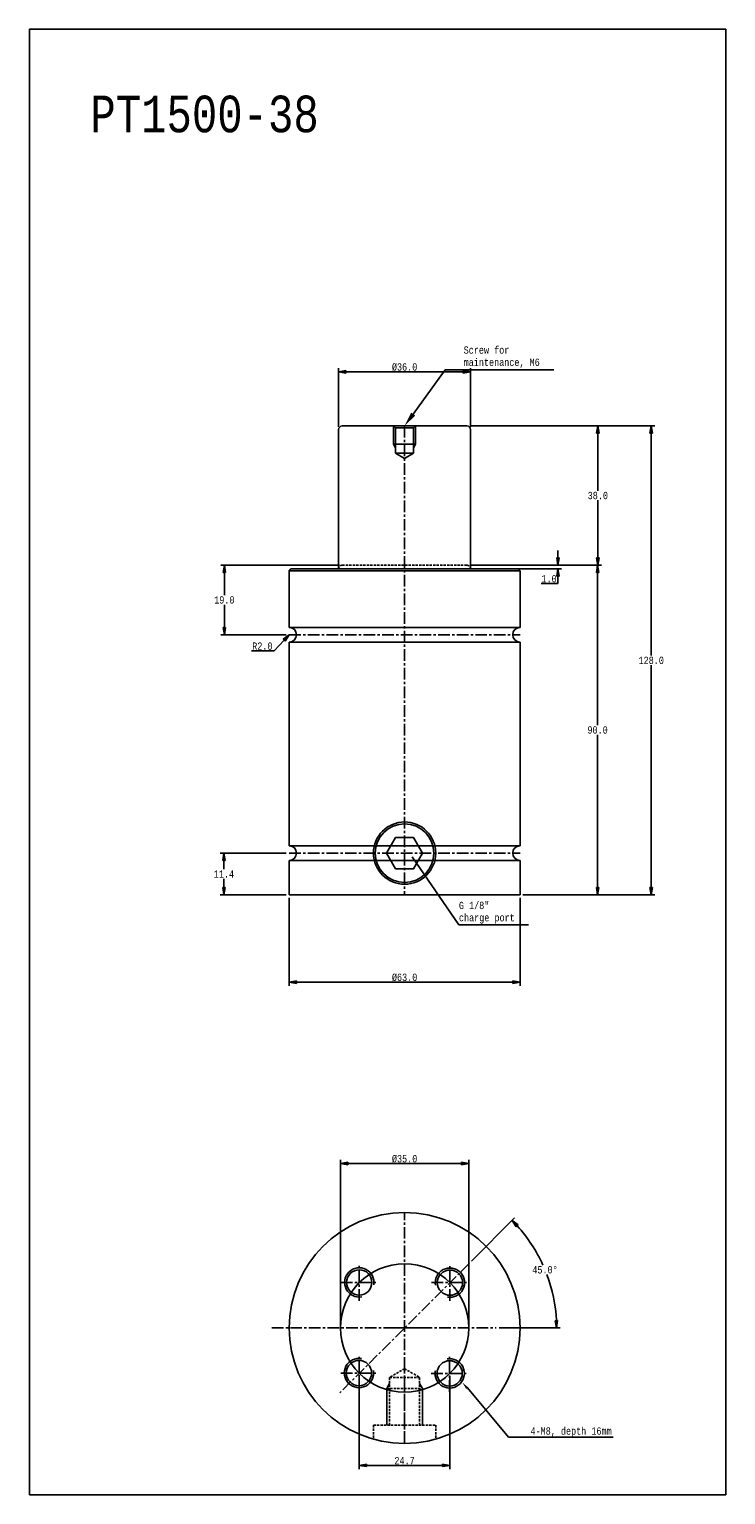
# Model space of a CAD drawing. Header units: millimetres. Extents: x 9090 to 9280, y 5933 to 6333.
import ezdxf
from ezdxf.enums import TextEntityAlignment as Align

# ---------------------------------------------------------------- set-up
doc = ezdxf.new("R2010")
doc.units = ezdxf.units.MM
doc.header["$LTSCALE"] = 0.1
doc.linetypes.add('CENTER', pattern=[50.8, 31.75, -6.35, 6.35, -6.35])
doc.linetypes.add('HIDDEN', pattern=[9.525, 6.35, -3.175])
doc.layers.get('0').update_dxf_attribs({"color": 3})
for name, color, linetype in [('center', 1, 'CENTER'), ('dim', 2, 'Continuous'), ('H', 2, 'HIDDEN'), ('hidden', 2, 'HIDDEN'), ('RD', 1, 'Continuous'), ('text', 4, 'Continuous')]:
    doc.layers.add(name, color=color, linetype=linetype)
doc.styles.add('ciwhs', font='monotxt.shx', dxfattribs={"width": 0.8, "bigfont": 'ciwhs.shx'})
doc.dimstyles.new('STANDARD1.0', dxfattribs={"dimtxt": 2, "dimasz": 2, "dimexe": 1, "dimexo": 0.8, "dimgap": 0.3, "dimtad": 1, "dimtih": 1, "dimtoh": 1, "dimdec": 1, "dimzin": 0, "dimdsep": 46, "dimtxsty": 'ciwhs', "dimblk1": 'CLOSED', "dimblk2": 'CLOSED', "dimsah": 1, "dimcen": 0, "dimclrd": 4, "dimclre": 4, "dimclrt": 10, "dimadec": 1, "dimazin": 0, "dimtfac": 1, "dimtdec": 1, "dimtofl": 0, "dimtmove": 0, "dimatfit": 0, "dimldrblk": 'CLOSED', "dimfxl": 0, "dimtolj": 1, "dimtzin": 0, "dimarcsym": 0})

# ---------------------------------------------------------------- blocks, each defined once
blk = doc.blocks.new('_CLOSED')
at = {"color": 0, "linetype": 'ByBlock'}
for p, q in [((-1, 0.17), (0, 0)), ((-1, 0.17), (-1, -0.17)), ((0, 0), (-1, -0.17)), ((0, 0), (-1, 0))]:
    blk.add_line(p, q, dxfattribs=at)
blk = doc.blocks.new('*D7')
at = {"color": 4, "lineweight": -2}
for p, q in [((9174.73, 6224.99), (9174.73, 6240.97)), ((9210.73, 6224.99), (9210.73, 6240.97)), ((9176.73, 6239.97), (9208.73, 6239.97))]:
    blk.add_line(p, q, dxfattribs=at)
at = {"layer": 'DefPoints', "color": 0}
for p in [(9210.73, 6239.97), (9174.73, 6224.19), (9210.73, 6224.19)]:
    blk.add_point(p, dxfattribs=at)
at = {"color": 4, "lineweight": -2, "xscale": 2, "yscale": 2, "zscale": 2, "rotation": 180}
blk.add_blockref('_CLOSED', (9174.73, 6239.97), dxfattribs=at)
at = {"color": 4, "lineweight": -2, "xscale": 2, "yscale": 2, "zscale": 2}
blk.add_blockref('_CLOSED', (9210.73, 6239.97), dxfattribs=at)
at = {"color": 10, "insert": (9192.73, 6241.27), "char_height": 2, "attachment_point": 5, "style": 'ciwhs'}
blk.add_mtext('\\A1;%%C36.0', dxfattribs=at)
blk = doc.blocks.new('*D8')
at = {"color": 4, "lineweight": -2}
for p, q in [((9210.53, 6225.19), (9246.45, 6225.19)), ((9245.45, 6223.19), (9245.45, 6207.49)), ((9245.45, 6189.19), (9245.45, 6204.89)), ((9210.53, 6187.19), (9246.45, 6187.19))]:
    blk.add_line(p, q, dxfattribs=at)
at = {"layer": 'DefPoints', "color": 0}
for p in [(9209.73, 6225.19), (9209.73, 6187.19), (9245.45, 6187.19)]:
    blk.add_point(p, dxfattribs=at)
at = {"color": 4, "lineweight": -2, "xscale": 2, "yscale": 2, "zscale": 2}
for p, rotation in [((9245.45, 6225.19), 90), ((9245.45, 6187.19), 270)]:
    blk.add_blockref('_CLOSED', p, dxfattribs=dict(at, rotation=rotation))
at = {"color": 10, "insert": (9245.45, 6206.19), "char_height": 2, "attachment_point": 5, "style": 'ciwhs'}
blk.add_mtext('\\A1;38.0', dxfattribs=at)
blk = doc.blocks.new('*D9')
at = {"color": 4, "lineweight": -2}
for p, q in [((9234.57, 6189.19), (9234.57, 6191.19)), ((9210.53, 6187.19), (9235.57, 6187.19)), ((9211.53, 6186.19), (9235.57, 6186.19)), ((9234.57, 6184.19), (9234.57, 6182.19)), ((9234.57, 6182.19), (9230.01, 6182.19))]:
    blk.add_line(p, q, dxfattribs=at)
at = {"layer": 'DefPoints', "color": 0}
for p in [(9209.73, 6187.19), (9210.73, 6186.19), (9234.57, 6186.19)]:
    blk.add_point(p, dxfattribs=at)
at = {"color": 4, "lineweight": -2, "xscale": 2, "yscale": 2, "zscale": 2}
for p, rotation in [((9234.57, 6187.19), 270), ((9234.57, 6186.19), 90)]:
    blk.add_blockref('_CLOSED', p, dxfattribs=dict(at, rotation=rotation))
at = {"color": 10, "insert": (9232.14, 6183.49), "char_height": 2, "attachment_point": 5, "style": 'ciwhs'}
blk.add_mtext('\\A1;1.0', dxfattribs=at)
blk = doc.blocks.new('*D10')
at = {"color": 4, "lineweight": -2}
for p, q in [((9160.43, 6108.59), (9142.44, 6108.59)), ((9143.44, 6106.59), (9143.44, 6104.19)), ((9143.44, 6099.19), (9143.44, 6101.59)), ((9160.43, 6097.19), (9142.44, 6097.19))]:
    blk.add_line(p, q, dxfattribs=at)
at = {"layer": 'DefPoints', "color": 0}
for p in [(9143.44, 6108.59), (9161.23, 6108.59), (9161.23, 6097.19)]:
    blk.add_point(p, dxfattribs=at)
at = {"color": 4, "lineweight": -2, "xscale": 2, "yscale": 2, "zscale": 2}
for p, rotation in [((9143.44, 6108.59), 90), ((9143.44, 6097.19), 270)]:
    blk.add_blockref('_CLOSED', p, dxfattribs=dict(at, rotation=rotation))
at = {"color": 10, "insert": (9143.44, 6102.89), "char_height": 2, "attachment_point": 5, "style": 'ciwhs'}
blk.add_mtext('\\A1;11.4', dxfattribs=at)
blk = doc.blocks.new('*D11')
at = {"color": 4, "lineweight": -2}
for p, q in [((9174.93, 6187.19), (9142.55, 6187.19)), ((9143.55, 6185.19), (9143.55, 6178.99)), ((9143.55, 6170.19), (9143.55, 6176.39)), ((9160.43, 6168.19), (9142.55, 6168.19))]:
    blk.add_line(p, q, dxfattribs=at)
at = {"layer": 'DefPoints', "color": 0}
for p in [(9175.73, 6187.19), (9143.55, 6168.19), (9161.23, 6168.19)]:
    blk.add_point(p, dxfattribs=at)
at = {"color": 4, "lineweight": -2, "xscale": 2, "yscale": 2, "zscale": 2}
for p, rotation in [((9143.55, 6187.19), 90), ((9143.55, 6168.19), 270)]:
    blk.add_blockref('_CLOSED', p, dxfattribs=dict(at, rotation=rotation))
at = {"color": 10, "insert": (9143.55, 6177.69), "char_height": 2, "attachment_point": 5, "style": 'ciwhs'}
blk.add_mtext('\\A1;19.0', dxfattribs=at)
blk = doc.blocks.new('*D12')
at = {"color": 4, "lineweight": -2}
for p, q in [((9161.23, 6096.39), (9161.23, 6072.37)), ((9224.23, 6096.39), (9224.23, 6072.37)), ((9163.23, 6073.37), (9222.23, 6073.37))]:
    blk.add_line(p, q, dxfattribs=at)
at = {"layer": 'DefPoints', "color": 0}
for p in [(9161.23, 6097.19), (9224.23, 6097.19), (9224.23, 6073.37)]:
    blk.add_point(p, dxfattribs=at)
at = {"color": 4, "lineweight": -2, "xscale": 2, "yscale": 2, "zscale": 2, "rotation": 180}
blk.add_blockref('_CLOSED', (9161.23, 6073.37), dxfattribs=at)
at = {"color": 4, "lineweight": -2, "xscale": 2, "yscale": 2, "zscale": 2}
blk.add_blockref('_CLOSED', (9224.23, 6073.37), dxfattribs=at)
at = {"color": 10, "insert": (9192.73, 6074.67), "char_height": 2, "attachment_point": 5, "style": 'ciwhs'}
blk.add_mtext('\\A1;%%C63.0', dxfattribs=at)
blk = doc.blocks.new('*D13')
at = {"color": 4, "lineweight": -2}
for p, q in [((9210.53, 6187.19), (9246.39, 6187.19)), ((9245.39, 6185.19), (9245.39, 6143.49)), ((9245.39, 6099.19), (9245.39, 6140.89)), ((9225.03, 6097.19), (9246.39, 6097.19))]:
    blk.add_line(p, q, dxfattribs=at)
at = {"layer": 'DefPoints', "color": 0}
for p in [(9209.73, 6187.19), (9224.23, 6097.19), (9245.39, 6097.19)]:
    blk.add_point(p, dxfattribs=at)
at = {"color": 4, "lineweight": -2, "xscale": 2, "yscale": 2, "zscale": 2}
for p, rotation in [((9245.39, 6187.19), 90), ((9245.39, 6097.19), 270)]:
    blk.add_blockref('_CLOSED', p, dxfattribs=dict(at, rotation=rotation))
at = {"color": 10, "insert": (9245.39, 6142.19), "char_height": 2, "attachment_point": 5, "style": 'ciwhs'}
blk.add_mtext('\\A1;90.0', dxfattribs=at)
blk = doc.blocks.new('*D14')
at = {"color": 4, "lineweight": -2}
for p, q in [((9210.53, 6225.19), (9261.02, 6225.19)), ((9260.02, 6223.19), (9260.02, 6162.49)), ((9260.02, 6099.19), (9260.02, 6159.89)), ((9225.03, 6097.19), (9261.02, 6097.19))]:
    blk.add_line(p, q, dxfattribs=at)
at = {"layer": 'DefPoints', "color": 0}
for p in [(9209.73, 6225.19), (9224.23, 6097.19), (9260.02, 6097.19)]:
    blk.add_point(p, dxfattribs=at)
at = {"color": 4, "lineweight": -2, "xscale": 2, "yscale": 2, "zscale": 2}
for p, rotation in [((9260.02, 6225.19), 90), ((9260.02, 6097.19), 270)]:
    blk.add_blockref('_CLOSED', p, dxfattribs=dict(at, rotation=rotation))
at = {"color": 10, "insert": (9260.02, 6161.19), "char_height": 2, "attachment_point": 5, "style": 'ciwhs'}
blk.add_mtext('\\A1;128.0', dxfattribs=at)
blk = doc.blocks.new('*D4')
at = {"color": 4, "lineweight": -2}
for p, q in [((9175.23, 5979.77), (9175.23, 6024.85)), ((9210.23, 5979.77), (9210.23, 6024.85)), ((9177.23, 6023.85), (9208.23, 6023.85))]:
    blk.add_line(p, q, dxfattribs=at)
at = {"layer": 'DefPoints', "color": 0}
for p in [(9210.23, 6023.85), (9175.23, 5978.97), (9210.23, 5978.97)]:
    blk.add_point(p, dxfattribs=at)
at = {"color": 4, "lineweight": -2, "xscale": 2, "yscale": 2, "zscale": 2, "rotation": 180}
blk.add_blockref('_CLOSED', (9175.23, 6023.85), dxfattribs=at)
at = {"color": 4, "lineweight": -2, "xscale": 2, "yscale": 2, "zscale": 2}
blk.add_blockref('_CLOSED', (9210.23, 6023.85), dxfattribs=at)
at = {"color": 10, "insert": (9192.73, 6025.15), "char_height": 2, "attachment_point": 5, "style": 'ciwhs'}
blk.add_mtext('\\A1;%%C35.0', dxfattribs=at)
blk = doc.blocks.new('ar2')
blk.add_solid([(1, 0.17), (1, -0.17), (0, 0)])
blk = doc.blocks.new('*U2')
blk.add_circle((0, 0), 3.45)
at = {"layer": 'dim'}
blk.add_arc((0, 0), 4, 260, 190, dxfattribs=at)
blk = doc.blocks.new('*U3')
at = {"color": 0, "linetype": 'ByBlock', "lineweight": -2}
for p, rotation in [((17911.24, 6008.39), 89.97260984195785), ((17911.16, 5983.65), 179.9452196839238), ((17935.91, 5983.56), 269.9178295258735)]:
    blk.add_blockref('*U2', p, dxfattribs=dict(at, rotation=rotation))
blk.add_blockref('*U2', (17935.99, 6008.32), dxfattribs=at)
blk = doc.blocks.new('*D5')
at = {"color": 4, "lineweight": -2}
for p, q in [((9210.97, 5997.21), (9222.76, 6009)), ((9218.53, 5978.97), (9235.2, 5978.97))]:
    blk.add_line(p, q, dxfattribs=at)
for start, end in [(24.4583, 42.2366), (2.7634, 20.5691)]:
    blk.add_arc((9192.73, 5978.97), 41.47, start, end, dxfattribs=at)
at = {"layer": 'DefPoints', "color": 0}
for p in [(9210.41, 5996.65), (9232.79, 5989.7), (9167.73, 5978.97), (9217.73, 5978.97), (9175.05, 5961.29)]:
    blk.add_point(p, dxfattribs=at)
at = {"color": 4, "lineweight": -2, "xscale": 2, "yscale": 2, "zscale": 2}
for p, rotation in [((9222.05, 6008.3), 133.6182883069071), ((9234.2, 5978.97), 271.3817116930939)]:
    blk.add_blockref('_CLOSED', p, dxfattribs=dict(at, rotation=rotation))
at = {"color": 10, "insert": (9231.04, 5994.84), "char_height": 2, "attachment_point": 5, "style": 'ciwhs'}
blk.add_mtext('\\A1;45.0°', dxfattribs=at)
blk = doc.blocks.new('*D6')
at = {"color": 4, "lineweight": -2}
for p, q in [((9180.36, 5965.8), (9180.36, 5940.46)), ((9205.09, 5965.78), (9205.09, 5940.46)), ((9182.36, 5941.46), (9203.09, 5941.46))]:
    blk.add_line(p, q, dxfattribs=at)
at = {"layer": 'DefPoints', "color": 0}
for p in [(9180.36, 5966.6), (9205.09, 5966.58), (9205.09, 5941.46)]:
    blk.add_point(p, dxfattribs=at)
at = {"color": 4, "lineweight": -2, "xscale": 2, "yscale": 2, "zscale": 2, "rotation": 180}
blk.add_blockref('_CLOSED', (9180.36, 5941.46), dxfattribs=at)
at = {"color": 4, "lineweight": -2, "xscale": 2, "yscale": 2, "zscale": 2}
blk.add_blockref('_CLOSED', (9205.09, 5941.46), dxfattribs=at)
at = {"color": 10, "insert": (9192.72, 5942.76), "char_height": 2, "attachment_point": 5, "style": 'ciwhs'}
blk.add_mtext('\\A1;24.7', dxfattribs=at)

msp = doc.modelspace()

# ---------------------------------------------------------------- linework, layer by layer
for p, q in [((9174.73, 6224.19), (9174.73, 6186.19)), ((9175.73, 6225.19), (9209.73, 6225.19)), ((9189.73, 6225.19), (9190.27, 6224.64)), ((9190.27, 6224.64), (9195.19, 6224.64)), ((9190.27, 6224.64), (9190.27, 6217.73)), ((9195.19, 6224.64), (9195.73, 6225.19)), ((9195.19, 6224.64), (9195.19, 6217.73)), ((9210.73, 6224.19), (9210.73, 6186.19)), ((9189.73, 6220.19), (9195.73, 6220.19)), ((9190.27, 6217.73), (9195.19, 6217.73)), ((9190.27, 6217.73), (9192.73, 6216.31)), ((9195.19, 6217.73), (9192.73, 6216.31)), ((9161.73, 6186.19), (9161.23, 6185.69)), ((9161.23, 6185.69), (9161.23, 6170.19)), ((9161.23, 6185.69), (9224.23, 6185.69)), ((9161.73, 6186.19), (9223.73, 6186.19)), ((9174.73, 6186.19), (9174.73, 6186.19)), ((9210.73, 6186.19), (9210.73, 6186.19)), ((9223.73, 6186.19), (9224.23, 6185.69)), ((9224.23, 6185.69), (9224.23, 6170.19)), ((9161.23, 6170.19), (9224.23, 6170.19)), ((9161.23, 6166.19), (9161.23, 6110.59)), ((9161.23, 6166.19), (9224.23, 6166.19)), ((9224.23, 6166.19), (9224.23, 6110.59)), ((9161.23, 6110.59), (9224.23, 6110.59)), ((9161.23, 6106.59), (9161.23, 6097.19)), ((9161.23, 6106.59), (9224.23, 6106.59)), ((9224.23, 6106.59), (9224.23, 6097.19)), ((9161.23, 6097.19), (9224.23, 6097.19))]:
    msp.add_line(p, q)
at = {"color": 4}
for p, q in [((9159.87, 6166.72), (9157.15, 6163.78)), ((9157.15, 6163.78), (9150.99, 6163.78))]:
    msp.add_line(p, q, dxfattribs=at)
for points in [[(9090.34, 5933.46), (9280.34, 5933.46), (9280.34, 6333.46), (9090.34, 6333.46)], [(9190.28, 6112.83), (9187.83, 6108.59), (9190.28, 6104.34), (9195.18, 6104.34), (9197.63, 6108.59), (9195.18, 6112.83)]]:
    msp.add_lwpolyline(points, close=True)
for centre, radius in [((9192.73, 6108.59), 8.5), ((9192.73, 6108.59), 8), ((9192.73, 5978.97), 31.5), ((9192.73, 5978.97), 17.5)]:
    msp.add_circle(centre, radius)
for centre, radius, start, end in [((9175.73, 6224.19), 1, 90, 180), ((9209.73, 6224.19), 1, 0, 90), ((9161.23, 6168.19), 2, 270, 90), ((9224.23, 6168.19), 2, 90, 270), ((9161.23, 6108.59), 2, 270, 90), ((9224.23, 6108.59), 2, 90, 270)]:
    msp.add_arc(centre, radius, start, end)
at = {"layer": 'center'}
for p, q in [((9192.73, 6225.19), (9192.73, 6097.19)), ((9192.73, 6220.19), (9195.73, 6220.19)), ((9161.23, 6168.19), (9224.23, 6168.19)), ((9161.23, 6108.59), (9224.23, 6108.59)), ((9192.73, 5947.47), (9192.73, 6010.47)), ((9210.41, 5996.65), (9175.05, 5961.29)), ((9180.36, 5986.41), (9180.36, 5996.41)), ((9205.1, 5986.35), (9205.1, 5996.35)), ((9175.36, 5991.41), (9185.36, 5991.41)), ((9200.1, 5991.35), (9210.1, 5991.35)), ((9156.48, 5978.97), (9217.73, 5978.97)), ((9187.73, 5978.97), (9197.73, 5978.97)), ((9180.36, 5961.6), (9180.36, 5971.6)), ((9192.73, 5969.84), (9192.73, 5947.47)), ((9205.02, 5961.58), (9205.02, 5971.58)), ((9175.36, 5966.6), (9185.36, 5966.6)), ((9200.02, 5966.58), (9210.02, 5966.58))]:
    msp.add_line(p, q, dxfattribs=at)
at = {"layer": 'dim'}
for p, q in [((9194.75, 6107.59), (9207.49, 6089.05)), ((9207.49, 6089.05), (9226.58, 6089.05)), ((9209.87, 5962.61), (9221.12, 5949.16)), ((9249.68, 5949.16), (9221.12, 5949.16))]:
    msp.add_line(p, q, dxfattribs=at)
msp.add_lwpolyline([(9195.08, 6228.42), (9203.84, 6240.53), (9233.43, 6240.53)], dxfattribs=at)
msp.add_solid([(9195.62, 6228.03), (9192.73, 6225.19), (9194.54, 6228.82)], dxfattribs=at)
at = {"layer": 'H'}
msp.add_line((9175.73, 6187.19), (9209.73, 6187.19), dxfattribs=at)
for centre, start, end in [((9175.73, 6186.19), 90, 180), ((9209.73, 6186.19), 0, 90)]:
    msp.add_arc(centre, 1, start, end, dxfattribs=at)
at = {"layer": 'hidden'}
for p, q in [((9192.73, 5967.84), (9188.63, 5965.47)), ((9188.63, 5965.47), (9188.63, 5952.47)), ((9188.63, 5965.47), (9196.83, 5965.47)), ((9192.73, 5967.84), (9196.83, 5965.47)), ((9196.83, 5965.47), (9196.83, 5952.47)), ((9187.88, 5962.47), (9197.58, 5962.47)), ((9184.23, 5952.47), (9184.23, 5948.64)), ((9184.23, 5952.47), (9201.23, 5952.47)), ((9201.23, 5952.47), (9201.23, 5948.64))]:
    msp.add_line(p, q, dxfattribs=at)
at = {"layer": 'RD'}
for p, q in [((9189.73, 6225.19), (9189.73, 6220.19)), ((9195.73, 6225.19), (9195.73, 6220.19)), ((9189.73, 6220.19), (9190.27, 6219.25)), ((9195.73, 6220.19), (9195.19, 6219.25)), ((9188.63, 5963.77), (9187.88, 5962.47)), ((9187.88, 5962.47), (9187.88, 5952.47)), ((9196.83, 5963.77), (9197.58, 5962.47)), ((9197.58, 5962.47), (9197.58, 5952.47))]:
    msp.add_line(p, q, dxfattribs=at)

# ---------------------------------------------------------------- block references
at = {"color": 4, "xscale": 2, "yscale": 2, "zscale": 2, "rotation": 47.225859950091}
msp.add_blockref('_CLOSED', (9161.23, 6168.19), dxfattribs=at)
msp.add_blockref('*U3', (-8730.88, -16.98))
at = {"layer": 'dim', "xscale": 1.999999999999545, "yscale": 1.999999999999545, "zscale": 1.999999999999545, "rotation": 310.4370653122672}
msp.add_blockref('ar2', (9208.5, 5964.07), dxfattribs=at)

# ---------------------------------------------------------------- texts
at = {"color": 4, "style": 'ciwhs', "width": 0.8}
for s, p in [('Screw for', (9208.84, 6244.91)), ('maintenance, M6', (9208.84, 6241.57))]:
    msp.add_text(s, height=2, dxfattribs=at).set_placement(p)
at = {"color": 10, "insert": (9153.92, 6165.08), "char_height": 2, "attachment_point": 5, "style": 'ciwhs'}
msp.add_mtext('\\A1;R2.0', dxfattribs=at)
at = {"layer": 'text', "style": 'ciwhs', "width": 0.8}
for s, height, p in [('PT1500-38', 10, (9169.31, 6305.36)), ('4-M8, depth 16mm', 2, (9249.23, 5949.84))]:
    msp.add_text(s, height=height, dxfattribs=at).set_placement(p, align=Align.RIGHT)
at = {"layer": 'text', "insert": (9207.55, 6095.31), "char_height": 2, "attachment_point": 1, "style": 'ciwhs'}
msp.add_mtext_dynamic_manual_height_columns('G 1/8"\\Pcharge port', width=25.0036, gutter_width=10, heights=[8.8], dxfattribs=at)

# ---------------------------------------------------------------- dimensions: what is measured, and where the dimension line sits
for base, p1, p2, picture, middle in [((9210.73, 6239.97), (9174.73, 6224.19), (9210.73, 6224.19), '*D7', (9192.73, 6241.27)), ((9224.23, 6073.37), (9161.23, 6097.19), (9224.23, 6097.19), '*D12', (9192.73, 6074.67)), ((9210.23, 6023.85), (9175.23, 5978.97), (9210.23, 5978.97), '*D4', (9192.73, 6025.15))]:
    dim = msp.add_linear_dim(base=base, p1=p1, p2=p2, text='%%C<>', dimstyle='STANDARD1.0')
    dim.commit()
    dim.dimension.update_dxf_attribs({"geometry": picture, "text_midpoint": middle})
for base, p1, p2, picture, middle in [((9245.45, 6187.19), (9209.73, 6225.19), (9209.73, 6187.19), '*D8', (9245.45, 6206.19)), ((9260.02, 6097.19), (9209.73, 6225.19), (9224.23, 6097.19), '*D14', (9260.02, 6161.19)), ((9234.57, 6186.19), (9209.73, 6187.19), (9210.73, 6186.19), '*D9', (9232.14, 6183.49)), ((9245.39, 6097.19), (9209.73, 6187.19), (9224.23, 6097.19), '*D13', (9245.39, 6142.19))]:
    dim = msp.add_linear_dim(base=base, p1=p1, p2=p2, angle=90, dimstyle='STANDARD1.0')
    dim.commit()
    dim.dimension.update_dxf_attribs({"geometry": picture, "text_midpoint": middle})
for base, p1, p2, picture, middle in [((9143.55, 6168.19), (9175.73, 6187.19), (9161.23, 6168.19), '*D11', (9143.55, 6177.69)), ((9143.44, 6108.59), (9161.23, 6097.19), (9161.23, 6108.59), '*D10', (9143.44, 6102.89))]:
    dim = msp.add_linear_dim(base=base, p1=p1, p2=p2, angle=90, dimstyle='STANDARD1.0')
    dim.commit()
    dim.dimension.update_dxf_attribs({"geometry": picture, "text_midpoint": middle, "dimtype": 128})
dim = msp.add_angular_dim_2l(base=(9232.79, 5989.7), line1=((9167.73, 5978.97), (9217.73, 5978.97)), line2=((9210.41, 5996.65), (9175.05, 5961.29)), dimstyle='STANDARD1.0')
dim.commit()
dim.dimension.update_dxf_attribs({"geometry": '*D5', "text_midpoint": (9231.04, 5994.84)})
dim = msp.add_linear_dim(base=(9205.09, 5941.46), p1=(9180.36, 5966.6), p2=(9205.09, 5966.58), dimstyle='STANDARD1.0')
dim.commit()
dim.dimension.update_dxf_attribs({"geometry": '*D6', "text_midpoint": (9192.72, 5942.76)})

doc.saveas('drawing.dxf')
